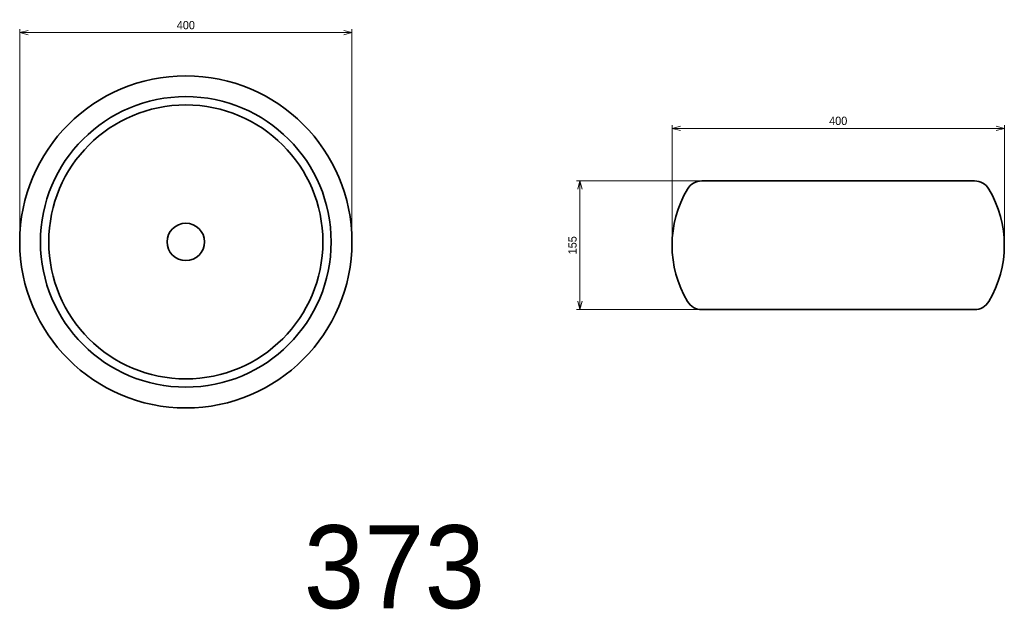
# Model space of a CAD drawing. Header units: millimetres. Extents: x 524 to 1710, y 181 to 892.
import ezdxf

# ---------------------------------------------------------------- set-up
doc = ezdxf.new("R2010")
doc.units = ezdxf.units.MM
doc.header["$LTSCALE"] = 0.3
for name, color, linetype, lineweight in [('実線', 3, 'Continuous', 35), ('寸法', 2, 'Continuous', 18), ('寸法 @ 4', 2, 'Continuous', 18), ('細線', 7, 'Continuous', 18)]:
    doc.layers.add(name, color=color, linetype=linetype, lineweight=lineweight)
doc.styles.add('MS Pゴシック', font='txt')
doc.styles.get("Standard").update_dxf_attribs({"font": 'txt.shx', "bigfont": 'bigfont.shx'})
doc.dimstyles.new('MyDim S＝1：4', dxfattribs={"dimtxt": 2.5, "dimasz": 2.5, "dimexe": 1, "dimexo": 0.5, "dimgap": 1, "dimtad": 3, "dimdsep": 46, "dimtxsty": 'MS Pゴシック', "dimblk": 'OPEN30', "dimcen": 0, "dimclrd": 256, "dimclre": 256, "dimclrt": 256, "dimazin": 2, "dimtfac": 1, "dimtmove": 0, "dimatfit": 3, "dimldrblk": 'OPEN30', "dimfxl": 1, "dimlwd": 18, "dimlwe": 18, "dimarcsym": 0})

# ---------------------------------------------------------------- blocks, each defined once
blk = doc.blocks.new('_Open30')
at = {"color": 0, "lineweight": -2}
for p, q in [((-1, 0.27), (0, 0)), ((0, 0), (-1, -0.27)), ((0, 0), (-1, 0))]:
    blk.add_line(p, q, dxfattribs=at)
blk = doc.blocks.new('*D17')
at = {"layer": 'Defpoints', "color": 0, "transparency": 16777216}
for p in [(1709.9, 761.1), (1309.9, 620.3), (1709.9, 620.3)]:
    blk.add_point(p, dxfattribs=at)
at = {"layer": '寸法', "lineweight": 18, "transparency": 16777216}
for p, q in [((1309.9, 622.3), (1309.9, 765.1)), ((1319.9, 761.1), (1699.9, 761.1)), ((1709.9, 622.3), (1709.9, 765.1))]:
    blk.add_line(p, q, dxfattribs=at)
at = {"layer": '寸法', "lineweight": 18, "transparency": 16777216, "xscale": 10, "yscale": 10, "zscale": 10, "rotation": 180}
blk.add_blockref('_Open30', (1309.9, 761.1), dxfattribs=at)
at = {"layer": '寸法', "lineweight": 18, "transparency": 16777216, "xscale": 10, "yscale": 10, "zscale": 10}
blk.add_blockref('_Open30', (1709.9, 761.1), dxfattribs=at)
at = {"layer": '寸法', "transparency": 16777216, "insert": (1509.9, 770.1), "char_height": 10, "attachment_point": 5, "style": 'MS Pゴシック'}
blk.add_mtext('400', dxfattribs=at)
blk = doc.blocks.new('*D18')
at = {"layer": 'Defpoints', "color": 0, "transparency": 16777216}
for p in [(1345.6, 697.8), (1199, 542.8), (1345.6, 542.8)]:
    blk.add_point(p, dxfattribs=at)
at = {"layer": '寸法', "lineweight": 18, "transparency": 16777216}
for p, q in [((1343.6, 697.8), (1195, 697.8)), ((1199, 687.8), (1199, 552.8)), ((1343.6, 542.8), (1195, 542.8))]:
    blk.add_line(p, q, dxfattribs=at)
at = {"layer": '寸法', "lineweight": 18, "transparency": 16777216, "xscale": 10, "yscale": 10, "zscale": 10}
for p, rotation in [((1199, 697.8), 90), ((1199, 542.8), 270)]:
    blk.add_blockref('_Open30', p, dxfattribs=dict(at, rotation=rotation))
at = {"layer": '寸法', "transparency": 16777216, "insert": (1190, 620.3), "char_height": 10, "attachment_point": 5, "rotation": 90, "style": 'MS Pゴシック'}
blk.add_mtext('155', dxfattribs=at)
blk = doc.blocks.new('*D16')
at = {"layer": 'Defpoints', "color": 0, "transparency": 16777216}
for p in [(924.5, 876.4), (524.5, 624.4), (924.5, 624.4)]:
    blk.add_point(p, dxfattribs=at)
at = {"layer": '寸法', "lineweight": 18, "transparency": 16777216}
for p, q in [((524.5, 626.4), (524.5, 880.4)), ((924.5, 626.4), (924.5, 880.4)), ((534.5, 876.4), (914.5, 876.4))]:
    blk.add_line(p, q, dxfattribs=at)
at = {"layer": '寸法', "lineweight": 18, "transparency": 16777216, "xscale": 10, "yscale": 10, "zscale": 10, "rotation": 180}
blk.add_blockref('_Open30', (524.5, 876.4), dxfattribs=at)
at = {"layer": '寸法', "lineweight": 18, "transparency": 16777216, "xscale": 10, "yscale": 10, "zscale": 10}
blk.add_blockref('_Open30', (924.5, 876.4), dxfattribs=at)
at = {"layer": '寸法', "transparency": 16777216, "insert": (724.5, 885.4), "char_height": 10, "attachment_point": 5, "style": 'MS Pゴシック'}
blk.add_mtext('400', dxfattribs=at)

msp = doc.modelspace()

# ---------------------------------------------------------------- linework, layer by layer
at = {"layer": '実線'}
for p, q in [((1345.635, 697.808), (1674.067, 697.808)), ((1345.635, 542.808), (1674.067, 542.808))]:
    msp.add_line(p, q, dxfattribs=at)
for radius in [200, 175, 165, 22.5]:
    msp.add_circle((724.464, 624.369), radius, dxfattribs=at)
for centre, radius, start, end in [((1442.476, 620.308), 132.625, 149.299939, 210.700061), ((1345.635, 677.808), 20, 90, 149.299939), ((1674.067, 677.808), 20, 30.700061, 90), ((1577.226, 620.308), 132.625, 329.299939, 30.700061), ((1345.635, 562.808), 20, 210.700061, 270), ((1674.067, 562.808), 20, 270, 329.299939)]:
    msp.add_arc(centre, radius, start, end, dxfattribs=at)

# ---------------------------------------------------------------- texts
at = {"layer": '細線', "insert": (975.522, 232.39), "char_height": 100, "width": 1129.44951, "attachment_point": 5}
msp.add_mtext('{\\fMS PMincho|b0|i0|c128|p18;373}', dxfattribs=at)

# ---------------------------------------------------------------- dimensions: what is measured, and where the dimension line sits
at = {"layer": '寸法 @ 4'}
dim = msp.add_linear_dim(base=(924.464, 876.449), p1=(524.464, 624.369), p2=(924.464, 624.369), dimstyle='MyDim S＝1：4', override={"dimscale": 4, "dimtix": 0, "dimtofl": 1, "dimtmove": 0, "dimatfit": 3}, dxfattribs=at)
dim.commit()
dim.dimension.update_dxf_attribs({"geometry": '*D16', "text_midpoint": (724.464, 876.449), "dimtype": 128})
dim = msp.add_linear_dim(base=(1709.851, 761.108), p1=(1309.851, 620.308), p2=(1709.851, 620.308), dimstyle='MyDim S＝1：4', override={"dimscale": 4, "dimtix": 0, "dimtofl": 1, "dimtmove": 0, "dimatfit": 3}, dxfattribs=at)
dim.commit()
dim.dimension.update_dxf_attribs({"geometry": '*D17', "text_midpoint": (1509.851, 770.108)})
dim = msp.add_linear_dim(base=(1199.041, 542.808), p1=(1345.635, 697.808), p2=(1345.635, 542.808), angle=90, dimstyle='MyDim S＝1：4', override={"dimscale": 4, "dimtix": 0, "dimtofl": 1, "dimtmove": 0, "dimatfit": 3}, dxfattribs=at)
dim.commit()
dim.dimension.update_dxf_attribs({"geometry": '*D18', "text_midpoint": (1190.041, 620.308)})

doc.saveas('drawing.dxf')
